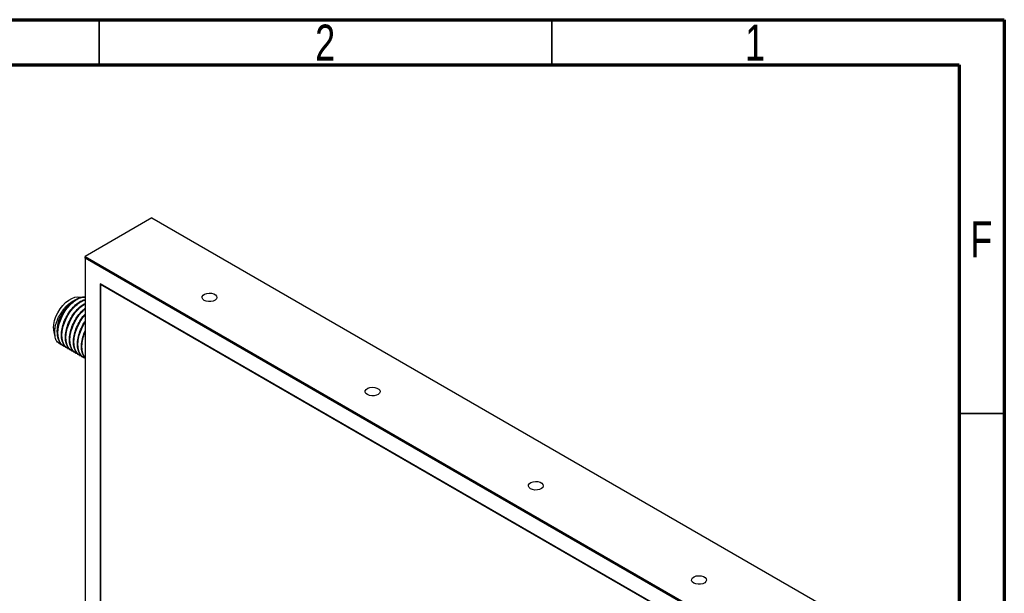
# Model space of a CAD drawing. Header units: millimetres. Extents: x 15 to 415, y 5 to 292.
# Tile 11 of 11: x 306 to 415, y 229 to 292. Entities that reach past the tile are written whole.
import ezdxf

# ---------------------------------------------------------------- set-up
doc = ezdxf.new("R2010")
doc.units = ezdxf.units.MM
doc.styles.add('SLDTEXTSTYLE0', font='TXT', dxfattribs={"width": 0.75})

msp = doc.modelspace()

# ---------------------------------------------------------------- linework, layer by layer
at = {"color": 7, "linetype": 'Continuous', "lineweight": 70}
for p, q in [((15, 292), (415, 292)), ((415, 292), (415, 5)), ((20, 287), (410, 287)), ((410, 287), (410, 10))]:
    msp.add_line(p, q, dxfattribs=at)
at = {"color": 7, "linetype": 'Continuous', "lineweight": 35}
for p, q in [((315, 287), (315, 292)), ((365, 287), (365, 292)), ((410, 248.5), (415, 248.5))]:
    msp.add_line(p, q, dxfattribs=at)
at = {"color": 7, "linetype": 'Continuous', "lineweight": 25}
for p, q in [((320.8078, 270.0987), (313.4503, 265.8514)), ((320.8078, 270.0987), (396.4682, 226.4209)), ((313.4503, 265.6472), (313.4503, 265.8514)), ((313.4503, 265.8514), (389.1108, 222.1735)), ((388.934, 222.0715), (313.4503, 265.6472)), ((313.4503, 265.6472), (313.4503, 220.1251)), ((387.29, 221.1221), (315.0944, 262.7997)), ((315.0944, 262.7997), (315.0944, 221.0745)), ((315.1297, 262.7793), (315.1297, 262.7385)), ((315.1651, 262.7589), (315.1297, 262.7385)), ((315.1297, 262.7385), (315.1297, 221.0949)), ((387.2546, 221.1017), (315.1297, 262.7385)), ((311.0546, 255.9349), (311.1099, 255.903)), ((311.4966, 255.6798), (311.5519, 255.6478)), ((311.9385, 255.4247), (311.9938, 255.3927)), ((312.3804, 255.1695), (312.4358, 255.1376)), ((312.8224, 254.9144), (312.8777, 254.8825)), ((313.2643, 254.6593), (313.3197, 254.6273))]:
    msp.add_line(p, q, dxfattribs=at)
at = {"color": 7, "linetype": 'Continuous', "lineweight": 25, "flags": 128}
for points in [[(309.936, 257.9016), (309.9676, 258.3137), (310.0613, 258.7483), (310.214, 259.1905), (310.4204, 259.6253), (310.6736, 260.0379), (310.9648, 260.4142), (311.2842, 260.7415), (311.6209, 261.0085), (311.9634, 261.2063), (312.3001, 261.328), (312.6195, 261.3695), (312.9107, 261.3294), (312.9393, 261.3204)], [(326.5884, 260.9856), (326.4306, 261.1132), (326.3531, 261.2634), (326.3643, 261.4201), (326.463, 261.5661), (326.6385, 261.6858), (326.8718, 261.766), (327.1376, 261.7982), (327.4071, 261.7788), (327.6511, 261.7099), (327.8432, 261.5991), (327.9624, 261.4582), (327.996, 261.3027), (327.9403, 261.1492), (327.8013, 261.0145), (327.594, 260.9132), (327.341, 260.8562), (327.0697, 260.8497), (326.8094, 260.8945), (326.5884, 260.9856)], [(344.6196, 250.5764), (344.4618, 250.704), (344.3843, 250.8542), (344.3955, 251.0109), (344.4942, 251.1569), (344.6698, 251.2766), (344.9031, 251.3568), (345.1689, 251.389), (345.4384, 251.3696), (345.6823, 251.3007), (345.8744, 251.1899), (345.9937, 251.049), (346.0273, 250.8935), (345.9715, 250.74), (345.8325, 250.6053), (345.6253, 250.504), (345.3723, 250.447), (345.1009, 250.4405), (344.8406, 250.4853), (344.6196, 250.5764)], [(362.6508, 240.1672), (362.493, 240.2948), (362.4155, 240.445), (362.4267, 240.6017), (362.5255, 240.7477), (362.701, 240.8674), (362.9343, 240.9476), (363.2001, 240.9798), (363.4696, 240.9604), (363.7136, 240.8915), (363.9056, 240.7807), (364.0249, 240.6398), (364.0585, 240.4842), (364.0027, 240.3308), (363.8637, 240.1961), (363.6565, 240.0948), (363.4035, 240.0378), (363.1321, 240.0313), (362.8718, 240.0761), (362.6508, 240.1672)], [(380.682, 229.758), (380.5242, 229.8856), (380.4467, 230.0358), (380.458, 230.1925), (380.5567, 230.3385), (380.7322, 230.4582), (380.9655, 230.5384), (381.2313, 230.5706), (381.5008, 230.5512), (381.7448, 230.4823), (381.9368, 230.3715), (382.0561, 230.2306), (382.0897, 230.075), (382.034, 229.9216), (381.8949, 229.7869), (381.6877, 229.6856), (381.4347, 229.6286), (381.1634, 229.6221), (380.9031, 229.6669), (380.682, 229.758)]]:
    msp.add_lwpolyline(points, dxfattribs=at)
at = {"color": 7, "linetype": 'Continuous', "lineweight": 25}
msp.add_arc((311.6374, 257.8453), 1.7023, 178.102888, 204.637113, dxfattribs=at)
for points, knots in [([(311.0674, 255.9567), (310.9895, 255.9974), (310.7684, 256.1131), (310.5294, 256.4981), (310.3719, 257.0611), (310.3693, 257.7358), (310.5114, 258.4678), (310.7918, 259.2082), (311.1888, 259.9048), (311.6707, 260.5111), (312.2065, 260.9869), (312.7517, 261.2861), (313.1809, 261.4137), (313.3901, 261.3691), (313.4503, 261.3562)], [0, 0, 0, 0, 0.05008597, 0.14202071, 0.23371223, 0.32363015, 0.4156142, 0.5072343, 0.59717827, 0.68920718, 0.78075152, 0.87073018, 0.96279949, 1, 1, 1, 1]), ([(311.277, 255.85), (311.1836, 255.884), (310.9379, 255.9733), (310.6576, 256.3228), (310.4574, 256.8474), (310.4101, 257.4957), (310.5093, 258.2152), (310.7504, 258.9588), (311.1159, 259.6733), (311.5758, 260.3113), (312.0993, 260.83), (312.646, 261.1829), (313.1129, 261.3606), (313.3594, 261.3373), (313.4503, 261.3287)], [0, 0, 0, 0, 0.05478593, 0.14422384, 0.23436859, 0.32247406, 0.41199444, 0.50210392, 0.59016722, 0.67976587, 0.76983569, 0.85786526, 0.94753795, 1, 1, 1, 1]), ([(310.2538, 256.5689), (310.1878, 256.7057), (310.1406, 256.8592), (310.0971, 257.114), (310.0873, 257.2033), (310.0774, 257.3865), (310.0772, 257.4808), (310.091, 257.7717), (310.1206, 257.9781), (310.1928, 258.2891), (310.2215, 258.3936), (310.2883, 258.6043), (310.3268, 258.7112), (310.4543, 259.0283), (310.5549, 259.2342), (310.7291, 259.535), (310.7914, 259.6344), (310.9208, 259.8245), (310.9883, 259.916), (311.1286, 260.092), (311.2014, 260.1765), (311.3526, 260.3381), (311.4307, 260.4148), (311.6662, 260.6272), (311.8272, 260.7478), (311.9924, 260.8467)], [0, 0, 0, 0, 0.125, 0.125, 0.1875, 0.1875, 0.25, 0.25, 0.375, 0.375, 0.4375, 0.4375, 0.5, 0.5, 0.625, 0.625, 0.6875, 0.6875, 0.75, 0.75, 0.8125, 0.8125, 0.875, 0.875, 1, 1, 1, 1]), ([(310.3953, 257.361), (310.3922, 257.3719), (310.3429, 257.5463), (310.3634, 257.8378), (310.4126, 258.2568), (310.4965, 258.6317), (310.678, 259.1539), (310.9675, 259.7244), (311.3733, 260.2907), (311.7321, 260.6512), (311.9424, 260.8091), (311.9924, 260.8467)], [0, 0, 0, 0, 0.01071852, 0.17270766, 0.22473946, 0.34026053, 0.45543472, 0.61753153, 0.78245615, 0.94824858, 1, 1, 1, 1]), ([(311.5094, 255.7015), (311.4314, 255.7423), (311.2103, 255.858), (310.9714, 256.2429), (310.8138, 256.806), (310.8112, 257.4807), (310.9533, 258.2126), (311.2338, 258.9532), (311.6306, 259.649), (312.1133, 260.2583), (312.646, 260.7231), (313.1003, 261.0006), (313.3461, 261.0473), (313.424, 261.0621)], [0, 0, 0, 0, 0.05488721, 0.1556348, 0.25611587, 0.35465331, 0.45545494, 0.55585774, 0.65442374, 0.75527453, 0.8555943, 0.95419831, 1, 1, 1, 1]), ([(311.7189, 255.5949), (311.6256, 255.6289), (311.3798, 255.7182), (311.0996, 256.0676), (310.8993, 256.5923), (310.8521, 257.2406), (310.9513, 257.96), (311.1924, 258.7038), (311.5577, 259.4177), (312.0181, 260.0577), (312.5398, 260.5691), (313.0362, 260.91), (313.3292, 260.992), (313.4503, 261.0259)], [0, 0, 0, 0, 0.05955747, 0.15678489, 0.25478072, 0.35055967, 0.44787675, 0.54583424, 0.64156734, 0.73896951, 0.83688388, 0.93258031, 1, 1, 1, 1]), ([(311.9513, 255.4464), (311.8733, 255.4872), (311.6523, 255.6028), (311.4133, 255.9878), (311.2558, 256.5508), (311.2532, 257.2255), (311.3953, 257.9576), (311.6757, 258.6977), (312.0727, 259.3955), (312.5545, 259.997), (313.0314, 260.4362), (313.3317, 260.5892), (313.4503, 260.6497)], [0, 0, 0, 0, 0.05958865, 0.1689659, 0.27805381, 0.3850316, 0.49446752, 0.60347045, 0.71047925, 0.81996854, 0.92888134, 1, 1, 1, 1]), ([(312.1609, 255.3398), (312.0675, 255.3737), (311.8218, 255.4631), (311.5415, 255.8125), (311.3413, 256.3372), (311.294, 256.9854), (311.3932, 257.705), (311.6343, 258.4484), (311.9998, 259.1637), (312.4597, 259.7985), (312.9587, 260.3045), (313.2963, 260.5054), (313.4503, 260.597)], [0, 0, 0, 0, 0.06480357, 0.17059524, 0.27722301, 0.38143862, 0.48732786, 0.5939139, 0.69807962, 0.80406144, 0.91060057, 1, 1, 1, 1]), ([(312.3933, 255.1913), (312.3153, 255.2321), (312.0942, 255.3477), (311.8552, 255.7327), (311.6977, 256.2957), (311.6951, 256.9705), (311.8372, 257.7022), (312.1175, 258.4436), (312.515, 259.1365), (312.969, 259.7227), (313.3, 259.9944), (313.4503, 260.1177)], [0, 0, 0, 0, 0.065403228, 0.185453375, 0.305185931, 0.422602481, 0.542717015, 0.662356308, 0.779806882, 0.899979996, 1, 1, 1, 1]), ([(312.6028, 255.0847), (312.5095, 255.1186), (312.2637, 255.208), (311.9834, 255.5574), (311.7832, 256.0821), (311.736, 256.7303), (311.8351, 257.45), (312.0763, 258.1926), (312.4414, 258.9109), (312.9026, 259.5343), (313.2563, 259.9252), (313.4446, 260.0479), (313.4503, 260.0517)], [0, 0, 0, 0, 0.070903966, 0.186654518, 0.303319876, 0.417346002, 0.533203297, 0.649822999, 0.763794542, 0.879753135, 0.996321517, 1, 1, 1, 1]), ([(311.9924, 260.8467), (312.0667, 260.8985), (312.1699, 260.9703), (312.2699, 261.0003), (312.2978, 261.0086)], [0, 0, 0, 0, 0.72035534, 1, 1, 1, 1]), ([(312.8352, 254.9361), (312.7572, 254.9769), (312.5361, 255.0926), (312.2972, 255.4776), (312.1397, 256.0405), (312.137, 256.7155), (312.2794, 257.4465), (312.5588, 258.1907), (312.9596, 258.8732), (313.2713, 259.3129), (313.4497, 259.4708), (313.4503, 259.4713)], [0, 0, 0, 0, 0.07263701, 0.20596503, 0.33894034, 0.46934349, 0.60274302, 0.73561476, 0.86605569, 0.99952028, 1, 1, 1, 1]), ([(313.0448, 254.8295), (312.9514, 254.8635), (312.7056, 254.9528), (312.4254, 255.3023), (312.2252, 255.8269), (312.1778, 256.4753), (312.2773, 257.1941), (312.5175, 257.9404), (312.8863, 258.6452), (313.2109, 259.1349), (313.4178, 259.3342), (313.4503, 259.3656)], [0, 0, 0, 0, 0.07865798, 0.20706695, 0.33649076, 0.46298672, 0.5915141, 0.72088727, 0.84732268, 0.97596243, 1, 1, 1, 1]), ([(313.2771, 254.681), (313.1992, 254.7218), (312.9781, 254.8375), (312.7392, 255.2224), (312.5815, 255.7856), (312.5794, 256.4597), (312.7197, 257.1941), (313.0065, 257.9255), (313.2652, 258.4305), (313.4366, 258.6437), (313.4503, 258.6608)], [0, 0, 0, 0, 0.082783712, 0.234736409, 0.386287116, 0.534906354, 0.686940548, 0.838373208, 0.987035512, 1, 1, 1, 1]), ([(313.4503, 254.5906), (313.3698, 254.6204), (313.1374, 254.7064), (312.8678, 255.0479), (312.6669, 255.5717), (312.6202, 256.2198), (312.7179, 256.9408), (312.9643, 257.6784), (313.2227, 258.2288), (313.4126, 258.4848), (313.4503, 258.5358)], [0, 0, 0, 0, 0.0783809, 0.22629794, 0.37538401, 0.52109741, 0.66915086, 0.81817858, 0.96382224, 1, 1, 1, 1]), ([(313.4503, 254.6269), (313.3598, 254.7384), (313.1628, 254.9808), (313.026, 255.5347), (313.0218, 256.2034), (313.1547, 256.9265), (313.3537, 257.4042), (313.4503, 257.6361)], [0, 0, 0, 0, 0.17800562, 0.38711815, 0.59218579, 0.80196544, 1, 1, 1, 1]), ([(313.4503, 254.6757), (313.4084, 254.7188), (313.2507, 254.8808), (313.1153, 255.3245), (313.0582, 255.9636), (313.1691, 256.6819), (313.3108, 257.2079), (313.4418, 257.4618), (313.4503, 257.4782)], [0, 0, 0, 0, 0.08237119, 0.3095396, 0.53156896, 0.75716393, 0.98424344, 1, 1, 1, 1]), ([(310.835, 256.1052), (310.7409, 256.1382), (310.5029, 256.2219), (310.3476, 256.4382), (310.2538, 256.5689)], [0, 0, 0, 0, 0.39550416, 1, 1, 1, 1])]:
    msp.add_open_spline(points, degree=3, knots=knots, dxfattribs=at)

# ---------------------------------------------------------------- texts
at = {"color": 7, "linetype": 'Continuous', "lineweight": 0, "char_height": 3.9688, "attachment_point": 2, "style": 'SLDTEXTSTYLE0'}
for s, insert in [('2', (339.96, 291.4544)), ('1', (387.46, 291.4544)), ('F', (412.4577, 269.7044))]:
    msp.add_mtext(s, dxfattribs=dict(at, insert=insert))

doc.saveas('drawing.dxf')
